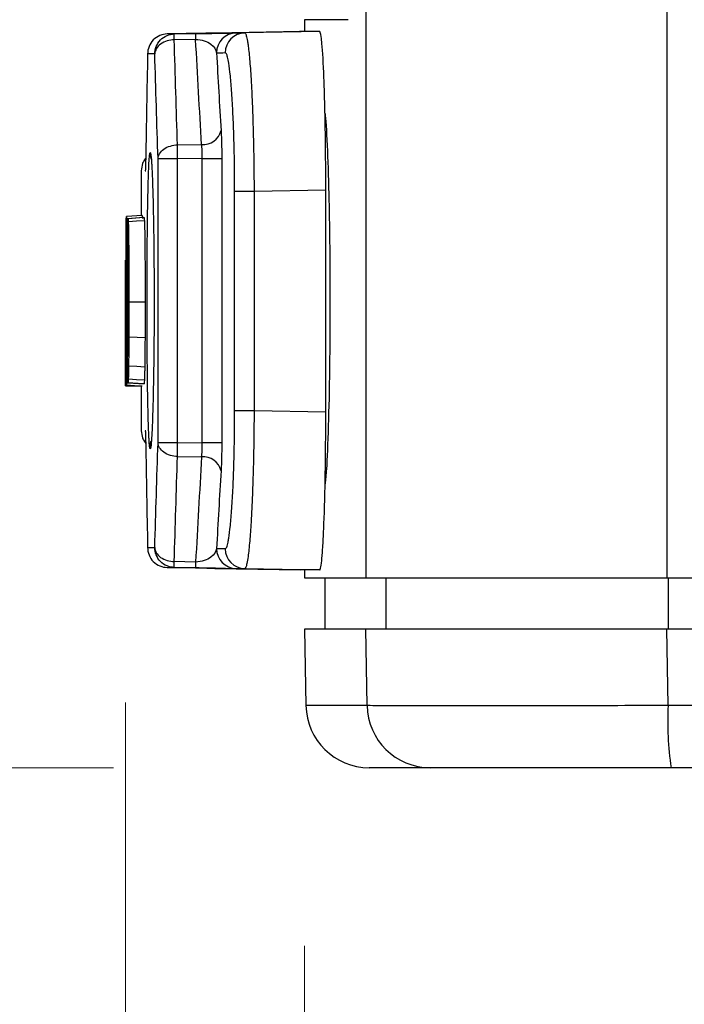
# Model space of a CAD drawing. Header units: millimetres. Extents: x 10 to 272, y 8 to 208.
# Tile 41 of 75: x 63.31 to 67.51, y 86.61 to 92.83. Entities that reach past the tile are written whole.
import ezdxf

# ---------------------------------------------------------------- set-up
doc = ezdxf.new("R2010")
doc.units = ezdxf.units.MM
doc.styles.add('SLDTEXTSTYLE1', font='TXT', dxfattribs={"width": 0.605})
doc.dimstyles.new('SLDDIMSTYLE1', dxfattribs={"dimtxt": 2.054655, "dimasz": 3, "dimexe": 0, "dimexo": 0.0625, "dimgap": 0.513664, "dimtad": 0, "dimtih": 1, "dimtoh": 1, "dimlfac": 2, "dimrnd": 1e-09, "dimzin": 12, "dimdsep": 46, "dimtxsty": 'SLDTEXTSTYLE1', "dimsah": 1, "dimcen": 0.09, "dimadec": 0, "dimazin": 3, "dimtfac": 1, "dimtofl": 0, "dimtmove": 0, "dimatfit": 3, "dimfxl": 1, "dimfrac": 2, "dimtolj": 1, "dimtzin": 12, "dimarcsym": 0})
doc.dimstyles.new('SLDDIMSTYLE2', dxfattribs={"dimtxt": 2.054655, "dimasz": 3, "dimexe": 0, "dimexo": 0.0625, "dimgap": 0.513664, "dimtad": 0, "dimtih": 1, "dimtoh": 1, "dimdec": 1, "dimlfac": 2, "dimrnd": 1e-09, "dimzin": 12, "dimdsep": 46, "dimtxsty": 'SLDTEXTSTYLE1', "dimsah": 1, "dimcen": 0.09, "dimadec": 0, "dimazin": 3, "dimtfac": 1, "dimtdec": 1, "dimtofl": 0, "dimtmove": 0, "dimatfit": 3, "dimfxl": 1, "dimfrac": 2, "dimtolj": 1, "dimtzin": 12, "dimarcsym": 0})

# ---------------------------------------------------------------- blocks, each defined once
blk = doc.blocks.new('_D_1')
at = {"color": 7, "linetype": 'Continuous', "lineweight": 18}
for p, q in [((63.3608, 97.0989), (56.915, 97.0989)), ((58.415, 88.1069), (58.415, 97.0989)), ((63.9062, 88.1069), (56.915, 88.1069)), ((58.415, 83.4455), (58.415, 88.1069)), ((47.0459, 85.0232), (46.3404, 85.0232)), ((46.3404, 85.0232), (46.3404, 81.8678)), ((52.5336, 85.0232), (53.2392, 85.0232)), ((53.2392, 85.0232), (53.2392, 81.8678)), ((54.415, 83.4455), (58.415, 83.4455)), ((46.3404, 81.8678), (47.0459, 81.8678)), ((53.2392, 81.8678), (52.5336, 81.8678))]:
    blk.add_line(p, q, dxfattribs=at)
for points in [[(58.415, 97.0989), (57.907, 94.0989), (58.923, 94.0989)], [(58.415, 88.1069), (58.923, 91.1069), (57.907, 91.1069)]]:
    blk.add_solid(points, dxfattribs=at)
at = {"color": 7, "linetype": 'Continuous', "lineweight": 18, "char_height": 2.11667, "attachment_point": 1, "style": 'SLDTEXTSTYLE1'}
for s, insert in [('17.98', (38.5793, 84.5963)), ('.708', (47.0459, 84.5963))]:
    blk.add_mtext(s, dxfattribs=dict(at, insert=insert))
blk = doc.blocks.new('_D_2')
at = {"color": 7, "linetype": 'Continuous', "lineweight": 18}
for p, q in [((65.2234, 128.9319), (48.8972, 128.9319)), ((50.3972, 128.9319), (50.3972, 115.1251)), ((50.3972, 114.6547), (49.6917, 114.6547)), ((49.6917, 114.6547), (49.6917, 111.4993)), ((55.8849, 114.6547), (56.5904, 114.6547)), ((56.5904, 114.6547), (56.5904, 111.4993)), ((49.6917, 111.4993), (50.3972, 111.4993)), ((56.5904, 111.4993), (55.8849, 111.4993)), ((50.3972, 88.1069), (50.3972, 111.0289)), ((63.9062, 88.1069), (48.8972, 88.1069))]:
    blk.add_line(p, q, dxfattribs=at)
for points in [[(50.3972, 128.9319), (49.8892, 125.9319), (50.9052, 125.9319)], [(50.3972, 88.1069), (50.9052, 91.1069), (49.8892, 91.1069)]]:
    blk.add_solid(points, dxfattribs=at)
at = {"color": 7, "linetype": 'Continuous', "lineweight": 18, "char_height": 2.11667, "attachment_point": 1, "style": 'SLDTEXTSTYLE1'}
for s, insert in [('81.7', (43.4985, 114.2278)), ('3.21', (50.3972, 114.2278))]:
    blk.add_mtext(s, dxfattribs=dict(at, insert=insert))
blk = doc.blocks.new('_D_3')
at = {"color": 7, "linetype": 'Continuous', "lineweight": 18}
for p, q in [((103.8378, 87.5646), (103.8378, 80.0977)), ((65.1124, 86.9819), (65.1124, 80.0977)), ((84.1343, 83.1754), (83.4288, 83.1754)), ((83.4288, 83.1754), (83.4288, 80.02)), ((89.622, 83.1754), (90.3276, 83.1754)), ((90.3276, 83.1754), (90.3276, 80.02)), ((65.1124, 81.5977), (76.7652, 81.5977)), ((103.8378, 81.5977), (91.5034, 81.5977)), ((83.4288, 80.02), (84.1343, 80.02)), ((90.3276, 80.02), (89.622, 80.02))]:
    blk.add_line(p, q, dxfattribs=at)
for points in [[(65.1124, 81.5977), (68.1124, 81.0897), (68.1124, 82.1057)], [(103.8378, 81.5977), (100.8378, 82.1057), (100.8378, 81.0897)]]:
    blk.add_solid(points, dxfattribs=at)
at = {"color": 7, "linetype": 'Continuous', "lineweight": 18, "char_height": 2.11667, "attachment_point": 1, "style": 'SLDTEXTSTYLE1'}
for s, insert in [('3.05', (84.1343, 82.7485)), ('77.5', (77.2356, 82.7485))]:
    blk.add_mtext(s, dxfattribs=dict(at, insert=insert))
blk = doc.blocks.new('_D_4')
at = {"color": 7, "linetype": 'Continuous', "lineweight": 18}
for p, q in [((109.0255, 89.4069), (109.0255, 74.406)), ((63.9813, 88.5184), (63.9813, 74.406)), ((85.0538, 77.4837), (84.3483, 77.4837)), ((84.3483, 77.4837), (84.3483, 74.3283)), ((90.5415, 77.4837), (91.247, 77.4837)), ((91.247, 77.4837), (91.247, 74.3283)), ((63.9813, 75.906), (77.6847, 75.906)), ((109.0255, 75.906), (92.4229, 75.906)), ((84.3483, 74.3283), (85.0538, 74.3283)), ((91.247, 74.3283), (90.5415, 74.3283))]:
    blk.add_line(p, q, dxfattribs=at)
for points in [[(63.9813, 75.906), (66.9813, 75.398), (66.9813, 76.414)], [(109.0255, 75.906), (106.0255, 76.414), (106.0255, 75.398)]]:
    blk.add_solid(points, dxfattribs=at)
at = {"color": 7, "linetype": 'Continuous', "lineweight": 18, "char_height": 2.11667, "attachment_point": 1, "style": 'SLDTEXTSTYLE1'}
for s, insert in [('90.1', (78.1551, 77.0568)), ('3.55', (85.0538, 77.0568))]:
    blk.add_mtext(s, dxfattribs=dict(at, insert=insert))

msp = doc.modelspace()

# ---------------------------------------------------------------- linework, layer by layer
at = {"color": 7, "linetype": 'Continuous', "lineweight": 25}
for p, q in [((65.499, 101.1319), (65.499, 89.3069)), ((67.3993, 101.1319), (67.3993, 89.3069)), ((65.1124, 92.8319), (65.1124, 92.7569)), ((65.3882, 92.8319), (65.1124, 92.8319)), ((64.3355, 92.7431), (64.2441, 92.7415)), ((64.2893, 92.7415), (64.4245, 92.7439)), ((64.5445, 92.7475), (64.5461, 92.7475)), ((65.0864, 92.757), (64.5461, 92.7475)), ((64.5461, 92.7475), (64.5779, 92.7475)), ((65.208, 92.7569), (64.7341, 92.7486)), ((65.208, 92.7569), (65.0811, 92.7569)), ((64.4245, 92.7072), (64.2893, 92.7049)), ((64.3098, 92.0415), (64.4623, 92.0426)), ((64.187, 90.1605), (64.187, 91.9532)), ((64.3098, 91.9532), (64.187, 91.9532)), ((64.4667, 91.9543), (64.3098, 91.9532)), ((64.3098, 90.1605), (64.3098, 91.9532)), ((64.4667, 91.9543), (64.5893, 91.9543)), ((64.4667, 90.1594), (64.4667, 91.9543)), ((64.5893, 91.9543), (64.5893, 90.1594)), ((64.0811, 91.8781), (64.0811, 91.5949)), ((64.1062, 91.8781), (64.1092, 91.8781)), ((64.6708, 90.3639), (64.6708, 91.7498)), ((64.6708, 91.7498), (64.7933, 91.7498)), ((64.7933, 91.7498), (65.2462, 91.7577)), ((64.7933, 91.7498), (64.7933, 90.3639)), ((65.2462, 90.356), (65.2462, 91.7577)), ((64.0878, 91.5953), (63.9878, 91.5883)), ((64.0945, 91.5819), (63.9946, 91.5749)), ((63.9983, 91.5749), (63.9946, 91.5749)), ((64.0983, 91.5819), (63.9983, 91.5749)), ((64.0878, 91.5953), (64.089, 91.5764)), ((64.0945, 91.5819), (64.0983, 91.5819)), ((63.9937, 90.6137), (63.9937, 91.5)), ((63.996, 91.4069), (63.9973, 91.4069)), ((63.996, 90.7069), (63.996, 91.4069)), ((63.9894, 91.3194), (63.9864, 91.3194)), ((63.9937, 91.2519), (63.9866, 91.2515)), ((63.9878, 91.2863), (63.9904, 91.2861)), ((63.979, 91.1174), (63.9812, 91.1172)), ((63.9811, 91.1458), (63.9811, 90.6796)), ((64.1053, 91.0468), (64.0052, 91.0468)), ((65.2725, 91.0819), (65.2725, 91.0319)), ((63.9824, 90.9176), (63.9937, 90.9176)), ((63.9937, 90.8817), (63.9841, 90.881)), ((63.9937, 90.8404), (63.9917, 90.8404)), ((63.9981, 90.7069), (63.996, 90.7069)), ((63.9813, 90.5184), (64.0813, 90.5184)), ((63.9946, 90.5389), (63.9985, 90.5389)), ((64.0945, 90.5319), (63.9946, 90.5389)), ((63.9985, 90.5389), (64.0985, 90.5319)), ((64.0811, 90.5184), (64.0811, 90.2356)), ((64.0985, 90.5319), (64.0945, 90.5319)), ((64.6708, 90.3639), (64.7933, 90.3639)), ((64.7933, 90.3639), (65.2462, 90.356)), ((64.1092, 90.2356), (64.1062, 90.2356)), ((64.187, 90.1605), (64.3098, 90.1605)), ((64.3098, 90.1605), (64.4667, 90.1594)), ((64.5893, 90.1594), (64.4667, 90.1594)), ((64.3098, 90.0722), (64.4623, 90.0711)), ((65.2412, 89.9013), (65.2431, 89.9013)), ((64.3355, 89.3706), (64.2441, 89.3722)), ((64.4245, 89.4065), (64.2893, 89.4088)), ((64.2893, 89.3722), (64.4245, 89.3698)), ((64.5462, 89.3662), (65.0864, 89.3568)), ((64.5462, 89.3662), (64.5779, 89.3662)), ((64.7341, 89.3651), (65.208, 89.3569)), ((65.208, 89.3569), (65.0811, 89.3569)), ((65.1124, 89.3569), (65.1124, 89.3069)), ((65.1124, 89.3069), (65.499, 89.3069)), ((65.2394, 89.3069), (65.2394, 88.9819)), ((65.499, 89.3069), (67.3993, 89.3069)), ((65.6258, 89.3069), (65.6258, 88.9819)), ((67.3993, 89.3069), (69.8272, 89.3069)), ((67.4073, 89.3069), (67.4073, 88.9819)), ((65.1124, 88.9819), (65.1208, 88.4999)), ((65.4991, 88.9819), (65.1124, 88.9819)), ((65.507, 88.4999), (65.4991, 88.9819)), ((67.407, 88.4999), (67.399, 88.9819)), ((69.8272, 88.9819), (67.399, 88.9819)), ((65.507, 88.4999), (65.1208, 88.4999)), ((69.8322, 88.4999), (67.407, 88.4999))]:
    msp.add_line(p, q, dxfattribs=at)
at = {"color": 7, "linetype": 'Continuous', "lineweight": 25, "flags": 128}
for points in [[(64.1666, 92.6166), (64.16, 92.6166), (64.1537, 92.6166), (64.1476, 92.6166), (64.1418, 92.6166), (64.1363, 92.6166), (64.131, 92.6166), (64.126, 92.6166), (64.1213, 92.6166)], [(64.1465, 91.9484), (64.1426, 91.9633), (64.1403, 91.9873)], [(64.101, 91.5619), (64.051, 91.5585), (64.001, 91.5552)], [(64.1049, 90.8234), (64.0548, 90.8245), (64.0047, 90.8256)], [(64.1032, 90.6379), (64.0531, 90.6404), (64.0031, 90.6429)], [(64.101, 90.5542), (64.051, 90.5575), (64.001, 90.5608)], [(63.9879, 90.5254), (64.0379, 90.5219), (64.0879, 90.5184)], [(64.1355, 90.1264), (64.1379, 90.1504), (64.1445, 90.1725)], [(64.1213, 89.4972), (64.126, 89.4972), (64.131, 89.4972), (64.1363, 89.4972), (64.1418, 89.4972), (64.1476, 89.4972), (64.1537, 89.4972), (64.16, 89.4972), (64.1666, 89.4972)]]:
    msp.add_lwpolyline(points, dxfattribs=at)
at = {"color": 7, "linetype": 'Continuous', "lineweight": 25}
for centre, radius, start, end in [((65.1718, 92.7256), 0.7475, 178.59481, 181.40519), ((64.6815, 92.6233), 0.1249, 91.04433, 180.04437), ((64.7364, 92.6237), 0.1249, 91.05924, 180.05861), ((64.4715, 92.1591), 0.1168, 265.48534, 346.0477), ((64.4715, 89.9546), 0.1168, 13.9523, 94.51466), ((64.6815, 89.4904), 0.1249, 179.95521, 268.9561), ((64.7364, 89.49), 0.1249, 179.94139, 268.94076), ((65.1719, 89.3881), 0.7476, 178.59492, 181.40508), ((65.5208, 88.5069), 0.4, 181, 270), ((65.9065, 88.5065), 0.3996, 180.94337, 269.94588), ((69.4588, 88.403), 2.0541, 177.29651, 188.28879)]:
    msp.add_arc(centre, radius, start, end, dxfattribs=at)
for centre, major_axis, ratio, start_param, end_param in [((265.0811, 77.0624), (201.0978, -14.1579), 0.067013, 3.136653, 3.136881), ((265.0811, 104.8866), (201.0978, 14.1547), 0.065881, 3.130192, 3.1304)]:
    msp.add_ellipse(centre, major_axis=major_axis, ratio=ratio, start_param=start_param, end_param=end_param, dxfattribs=at)
for points, knots in [([(64.2441, 92.7415), (64.2149, 92.741), (64.181, 92.7285), (64.1332, 92.6799), (64.1213, 92.6458), (64.1213, 92.6166)], [0, 0, 0, 0, 0.5, 0.5, 1, 1, 1, 1]), ([(64.1666, 92.6166), (64.1666, 92.6458), (64.1785, 92.6799), (64.2263, 92.7285), (64.2601, 92.741), (64.2893, 92.7415)], [0, 0, 0, 0, 0.5, 0.5, 1, 1, 1, 1]), ([(64.5779, 92.7475), (64.5778, 92.7475), (64.5777, 92.7475), (64.5736, 92.7474), (64.5617, 92.7472), (64.5361, 92.7467), (64.4909, 92.7459), (64.4469, 92.7451), (64.3946, 92.7442), (64.3549, 92.7435), (64.3355, 92.7431)], [0, 0, 0, 0, 0.084058, 0.166901, 0.24908, 0.498475, 0.628227, 0.749029, 0.877301, 1, 1, 1, 1]), ([(64.4245, 92.7439), (64.4339, 92.7441), (64.4526, 92.7444), (64.4803, 92.7449), (64.5073, 92.7453), (64.5403, 92.7459), (64.5775, 92.7465), (64.6236, 92.7473), (64.6657, 92.748), (64.6746, 92.7481), (64.6792, 92.7482)], [0, 0, 0, 0, 0.061046, 0.122243, 0.185026, 0.250728, 0.37147, 0.500888, 0.74271, 1, 1, 1, 1]), ([(64.5508, 92.7459), (64.5422, 92.7458), (64.5254, 92.7455), (64.4983, 92.745), (64.4706, 92.7445), (64.4519, 92.7442), (64.4425, 92.744)], [0, 0, 0, 0, 0.2620321, 0.5124305, 0.7565106, 1, 1, 1, 1]), ([(64.6792, 92.7482), (64.6879, 92.7482), (64.7052, 92.7484), (64.7245, 92.7485), (64.7341, 92.7486)], [0, 0, 0, 0, 0.500039, 1, 1, 1, 1]), ([(64.7341, 92.7486), (64.7352, 92.7482), (64.7375, 92.7475), (64.7409, 92.7414), (64.7443, 92.7313), (64.7479, 92.7166), (64.7515, 92.6974), (64.7576, 92.659), (64.7656, 92.5867), (64.7736, 92.475), (64.7798, 92.3575), (64.7843, 92.2451), (64.788, 92.1249), (64.7908, 92.0003), (64.7927, 91.8747), (64.7931, 91.791), (64.7933, 91.7498)], [0, 0, 0, 0, 0.039523, 0.079988, 0.121348, 0.163543, 0.206503, 0.250151, 0.373419, 0.49973, 0.585596, 0.671445, 0.756502, 0.840033, 0.921383, 1, 1, 1, 1]), ([(65.2462, 91.7577), (65.2462, 91.8237), (65.2459, 91.8886), (65.2449, 92.0163), (65.2441, 92.0798), (65.2421, 92.2008), (65.2409, 92.2582), (65.238, 92.3668), (65.2363, 92.4182), (65.2309, 92.5564), (65.2266, 92.6308), (65.2176, 92.7304), (65.2127, 92.7569), (65.208, 92.7569)], [0, 0, 0, 0, 0.125, 0.125, 0.25, 0.25, 0.375, 0.375, 0.5, 0.5, 0.75, 0.75, 1, 1, 1, 1]), ([(64.2893, 92.7049), (64.2604, 92.7041), (64.2271, 92.695), (64.1795, 92.6607), (64.1671, 92.637), (64.1666, 92.6166)], [0, 0, 0, 0, 0.5, 0.5, 1, 1, 1, 1]), ([(64.4245, 92.7072), (64.4439, 92.7072), (64.4629, 92.7038), (64.4954, 92.693), (64.5089, 92.6857), (64.5419, 92.6614), (64.5534, 92.6423), (64.5566, 92.6232)], [0, 0, 0, 0, 0.25, 0.25, 0.5, 0.5, 1, 1, 1, 1]), ([(64.6708, 91.7498), (64.6708, 91.7729), (64.6707, 91.819), (64.6701, 91.8875), (64.6692, 91.9549), (64.6678, 92.0212), (64.6652, 92.1179), (64.6606, 92.24), (64.6529, 92.3727), (64.6438, 92.4821), (64.6346, 92.5538), (64.6262, 92.5965), (64.6189, 92.6195), (64.614, 92.6222), (64.6116, 92.6236)], [0, 0, 0, 0, 0.050511, 0.100526, 0.150359, 0.200331, 0.250757, 0.375423, 0.50028, 0.62501, 0.74992, 0.833456, 0.916339, 1, 1, 1, 1]), ([(65.2406, 92.2416), (65.2408, 92.2404), (65.2458, 92.2172), (65.2551, 92.047), (65.2658, 91.7458), (65.2717, 91.3989), (65.2723, 91.1718), (65.2725, 91.0819)], [0, 0, 0, 0, 0.0149726, 0.2845414, 0.5540625, 0.823417, 1, 1, 1, 1]), ([(64.5849, 92.1309), (64.5853, 92.1228), (64.5862, 92.1068), (64.5873, 92.0794), (64.5883, 92.0453), (64.5891, 92.0034), (64.5892, 91.9707), (64.5893, 91.9543)], [0, 0, 0, 0, 0.16763, 0.333423, 0.500182, 0.748952, 1, 1, 1, 1]), ([(64.4667, 91.9543), (64.4667, 91.962), (64.4666, 91.9778), (64.4658, 92.0011), (64.4644, 92.0236), (64.463, 92.0362), (64.4623, 92.0426)], [0, 0, 0, 0, 0.2349188, 0.482815, 0.7395453, 1, 1, 1, 1]), ([(64.1355, 90.1264), (64.135, 90.1291), (64.1341, 90.1342), (64.1327, 90.147), (64.1314, 90.1633), (64.1301, 90.1836), (64.1289, 90.2077), (64.1269, 90.2539), (64.1244, 90.3348), (64.1217, 90.4671), (64.1197, 90.6216), (64.1184, 90.7932), (64.1177, 90.9747), (64.1178, 91.1593), (64.1185, 91.3401), (64.1199, 91.5096), (64.122, 91.6623), (64.1247, 91.791), (64.128, 91.8924), (64.1313, 91.9534), (64.1345, 91.9844), (64.1374, 91.9961), (64.1393, 91.9902), (64.1403, 91.9873)], [0, 0, 0, 0, 0.021027, 0.041871, 0.062622, 0.083369, 0.104203, 0.125215, 0.187715, 0.250253, 0.31273, 0.375265, 0.437678, 0.500171, 0.56256, 0.625027, 0.687425, 0.749887, 0.812317, 0.874803, 0.916627, 0.958118, 1, 1, 1, 1]), ([(64.1403, 91.9873), (64.1408, 91.9847), (64.1418, 91.9795), (64.1433, 91.9667), (64.1448, 91.9504), (64.1462, 91.9301), (64.1477, 91.906), (64.15, 91.8598), (64.1532, 91.779), (64.1567, 91.6468), (64.1595, 91.4926), (64.1614, 91.3212), (64.1624, 91.1399), (64.1623, 90.9553), (64.1613, 90.7744), (64.1592, 90.6047), (64.1563, 90.4518), (64.1528, 90.3229), (64.1487, 90.2214), (64.1448, 90.1604), (64.1413, 90.1293), (64.1384, 90.1176), (64.1364, 90.1235), (64.1355, 90.1264)], [0, 0, 0, 0, 0.021026, 0.041869, 0.062619, 0.083365, 0.1042, 0.125211, 0.187655, 0.250134, 0.31254, 0.375, 0.437391, 0.499862, 0.56228, 0.624777, 0.687256, 0.749797, 0.812295, 0.874844, 0.916655, 0.958132, 1, 1, 1, 1]), ([(64.187, 91.9532), (64.1877, 91.9736), (64.2, 91.9973), (64.2476, 92.0315), (64.2809, 92.0407), (64.3098, 92.0415)], [0, 0, 0, 0, 0.5, 0.5, 1, 1, 1, 1]), ([(64.3098, 91.9532), (64.3097, 91.9552), (64.3097, 91.9592), (64.3097, 91.9673), (64.3096, 91.9815), (64.3096, 91.9998), (64.3096, 92.022), (64.3097, 92.0343), (64.3098, 92.0415)], [0, 0, 0, 0, 0.0612646, 0.1230446, 0.2478436, 0.5001978, 0.7081853, 1, 1, 1, 1]), ([(64.1109, 91.9582), (64.1075, 91.9542), (64.0987, 91.9438), (64.0854, 91.9174), (64.0828, 91.8936), (64.0811, 91.8781)], [0, 0, 0, 0, 0.181651, 0.467708, 1, 1, 1, 1]), ([(64.1091, 91.9513), (64.1089, 91.9439), (64.1087, 91.9291), (64.1082, 91.911), (64.1077, 91.8942), (64.107, 91.8809), (64.1065, 91.879), (64.1062, 91.8781)], [0, 0, 0, 0, 0.167611, 0.333407, 0.500187, 0.748179, 1, 1, 1, 1]), ([(63.9851, 91.3052), (63.9851, 91.327), (63.9851, 91.3486), (63.9852, 91.3904), (63.9852, 91.411), (63.9854, 91.4683), (63.9856, 91.5017), (63.9861, 91.5497), (63.9864, 91.5654), (63.9871, 91.5847), (63.9874, 91.5873), (63.9878, 91.5883)], [0, 0, 0, 0, 0.125, 0.125, 0.25, 0.25, 0.5, 0.5, 0.75, 0.75, 1, 1, 1, 1]), ([(63.9878, 91.5883), (63.9881, 91.5878), (63.9884, 91.586), (63.989, 91.574), (63.9894, 91.5637), (63.9903, 91.5165), (63.9909, 91.4577), (63.9911, 91.3858)], [0, 0, 0, 0, 0.25, 0.25, 0.5, 0.5, 1, 1, 1, 1]), ([(63.9946, 91.5749), (63.9945, 91.5749), (63.9944, 91.5734), (63.9943, 91.5707), (63.9942, 91.5679), (63.9941, 91.5637), (63.994, 91.5585), (63.994, 91.5532), (63.9939, 91.5468), (63.9939, 91.5397), (63.9938, 91.5326), (63.9938, 91.5247), (63.9937, 91.5165), (63.9937, 91.5111), (63.9937, 91.5055), (63.9937, 91.5)], [0, 0, 0, 0, 0.0000502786, 0.0000502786, 0.0000502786, 0.0001005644, 0.0001005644, 0.0001005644, 0.0001507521, 0.0001507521, 0.0001507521, 0.0002009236, 0.0002009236, 0.0002009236, 0.0002338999, 0.0002338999, 0.0002338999, 0.0002338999]), ([(64.001, 91.5552), (64.0007, 91.5608), (64.0004, 91.5652), (64.0001, 91.5679), (63.9998, 91.5706), (63.9995, 91.5724), (63.9992, 91.5735), (63.9989, 91.5745), (63.9986, 91.5749), (63.9983, 91.5749)], [0, 0, 0, 0, 0.0001315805, 0.0001315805, 0.0001315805, 0.0002635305, 0.0002635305, 0.0002635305, 0.0003960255, 0.0003960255, 0.0003960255, 0.0003960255]), ([(64.0052, 91.0468), (64.0052, 91.099), (64.0052, 91.1509), (64.0049, 91.2527), (64.0047, 91.3036), (64.004, 91.3982), (64.0035, 91.4417), (64.0027, 91.4955), (64.0024, 91.5111), (64.0017, 91.537), (64.0014, 91.5469), (64.001, 91.5552)], [0, 0, 0, 0, 0.25, 0.25, 0.5, 0.5, 0.75, 0.75, 0.875, 0.875, 1, 1, 1, 1]), ([(64.0983, 91.5819), (64.0986, 91.5819), (64.0989, 91.5815), (64.0992, 91.5805), (64.0995, 91.5795), (64.0998, 91.5776), (64.1001, 91.5749), (64.1004, 91.5721), (64.1007, 91.5676), (64.101, 91.5619)], [0, 0, 0, 0, 0.0001313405, 0.0001313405, 0.0001313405, 0.0002653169, 0.0002653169, 0.0002653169, 0.0004009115, 0.0004009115, 0.0004009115, 0.0004009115]), ([(64.101, 91.5619), (64.1014, 91.5536), (64.1017, 91.5438), (64.1024, 91.5184), (64.1027, 91.5026), (64.1036, 91.4482), (64.1041, 91.4045), (64.1048, 91.309), (64.105, 91.257), (64.1053, 91.1528), (64.1053, 91.0999), (64.1053, 91.0468)], [0, 0, 0, 0, 0.125, 0.125, 0.25, 0.25, 0.5, 0.5, 0.75, 0.75, 1, 1, 1, 1]), ([(63.9878, 91.4273), (63.9876, 91.4268), (63.9874, 91.4251), (63.987, 91.4138), (63.9868, 91.403), (63.9867, 91.3887)], [0, 0, 0, 0, 0.5, 0.5, 1, 1, 1, 1]), ([(63.9893, 91.3304), (63.9892, 91.3645), (63.989, 91.3936), (63.9884, 91.4234), (63.9881, 91.4265), (63.9878, 91.4273)], [0, 0, 0, 0, 0.5, 0.5, 1, 1, 1, 1]), ([(63.9867, 91.3887), (63.9866, 91.3803), (63.9865, 91.3709), (63.9864, 91.3468), (63.9864, 91.333), (63.9864, 91.3194)], [0, 0, 0, 0, 0.5, 0.5, 1, 1, 1, 1]), ([(63.9911, 91.3858), (63.9911, 91.3778), (63.9911, 91.3693), (63.9911, 91.3609), (63.9911, 91.3525), (63.9911, 91.344), (63.9911, 91.3361), (63.9911, 91.3282), (63.991, 91.3207), (63.991, 91.3142), (63.9909, 91.3078), (63.9909, 91.3021), (63.9908, 91.2977), (63.9907, 91.2933), (63.9907, 91.2901), (63.9906, 91.2883), (63.9905, 91.2875), (63.9905, 91.2869), (63.9905, 91.2867)], [0, 0, 0, 0, 0.0000503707, 0.0000503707, 0.0000503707, 0.0001007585, 0.0001007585, 0.0001007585, 0.000150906, 0.000150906, 0.000150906, 0.0002008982, 0.0002008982, 0.0002008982, 0.0002509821, 0.0002509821, 0.0002509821, 0.0002735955, 0.0002735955, 0.0002735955, 0.0002735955]), ([(63.9973, 91.4069), (63.9977, 91.4067), (63.998, 91.4064), (63.9989, 91.4042), (63.9993, 91.4024), (63.9997, 91.3968)], [0, 0, 0, 0, 0.5, 0.5, 1, 1, 1, 1]), ([(63.9997, 91.3968), (63.9998, 91.394), (63.9999, 91.3917), (64, 91.3898), (64.0001, 91.3894), (64.0001, 91.3887), (64.0001, 91.3883), (64.0001, 91.3872), (64.0002, 91.3865), (64.0003, 91.3842), (64.0003, 91.3825), (64.0005, 91.3771), (64.0006, 91.3728), (64.0008, 91.3635), (64.0009, 91.3583), (64.001, 91.35), (64.0011, 91.3474), (64.0012, 91.3417), (64.0012, 91.3387), (64.0013, 91.3294), (64.0014, 91.3227), (64.0016, 91.3012), (64.0018, 91.2849), (64.0019, 91.262), (64.0019, 91.2581), (64.002, 91.2496), (64.002, 91.2454), (64.0021, 91.2327), (64.0021, 91.2243), (64.0021, 91.2116), (64.0021, 91.208), (64.0022, 91.1998), (64.0022, 91.1956), (64.0022, 91.1824), (64.0022, 91.173), (64.0022, 91.1619), (64.0022, 91.1614), (64.0022, 91.1596), (64.0022, 91.1588), (64.0023, 91.1561), (64.0023, 91.1542), (64.0023, 91.1487), (64.0023, 91.1448), (64.0023, 91.133), (64.0023, 91.1246), (64.0023, 91.0979), (64.0023, 91.0781), (64.0023, 91.0564)], [0, 0, 0, 0, 0.0625, 0.0625, 0.070312, 0.070312, 0.078125, 0.078125, 0.09375, 0.09375, 0.125, 0.125, 0.1875, 0.1875, 0.25, 0.25, 0.28125, 0.28125, 0.3125, 0.3125, 0.375, 0.375, 0.5, 0.5, 0.53125, 0.53125, 0.5625, 0.5625, 0.625, 0.625, 0.65625, 0.65625, 0.6875, 0.6875, 0.75, 0.75, 0.757812, 0.757812, 0.765625, 0.765625, 0.78125, 0.78125, 0.8125, 0.8125, 0.875, 0.875, 1, 1, 1, 1]), ([(63.9813, 91.3126), (63.9813, 91.3071), (63.9811, 91.2975), (63.9811, 91.2319), (63.9811, 91.1726), (63.9811, 91.1458)], [0, 0, 0, 0, 0.430924, 0.743125, 1, 1, 1, 1]), ([(63.9824, 90.9176), (63.9823, 90.9696), (63.9823, 91.0206), (63.9822, 91.1179), (63.9821, 91.1624), (63.9819, 91.2372), (63.9818, 91.2671), (63.9816, 91.2952), (63.9815, 91.3019), (63.9814, 91.3108), (63.9814, 91.3121), (63.9813, 91.3126)], [0, 0, 0, 0, 0.25, 0.25, 0.5, 0.5, 0.75, 0.75, 0.875, 0.875, 1, 1, 1, 1]), ([(63.9857, 91.1012), (63.9856, 91.1145), (63.9855, 91.1281), (63.9854, 91.1581), (63.9853, 91.1745), (63.9852, 91.2274), (63.9851, 91.2663), (63.9851, 91.3052)], [0, 0, 0, 0, 0.25, 0.25, 0.5, 0.5, 1, 1, 1, 1]), ([(63.9864, 91.3194), (63.9864, 91.3063), (63.9864, 91.2934), (63.9865, 91.2699), (63.9866, 91.2604), (63.9866, 91.2515)], [0, 0, 0, 0, 0.5, 0.5, 1, 1, 1, 1]), ([(63.99, 91.2836), (63.99, 91.2833), (63.9899, 91.2834), (63.9899, 91.2838), (63.9899, 91.2842), (63.9898, 91.285), (63.9898, 91.2861), (63.9898, 91.2872), (63.9897, 91.2886), (63.9897, 91.2903), (63.9897, 91.2921), (63.9896, 91.2941), (63.9896, 91.2964), (63.9896, 91.2988), (63.9895, 91.3014), (63.9895, 91.3043), (63.9895, 91.3071), (63.9894, 91.3103), (63.9894, 91.3136), (63.9894, 91.3187), (63.9894, 91.3245), (63.9893, 91.3304)], [0, 0, 0, 0, 0.0000248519, 0.0000248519, 0.0000248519, 0.0000497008, 0.0000497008, 0.0000497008, 0.0000745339, 0.0000745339, 0.0000745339, 0.0000993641, 0.0000993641, 0.0000993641, 0.0001241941, 0.0001241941, 0.0001241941, 0.000149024, 0.000149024, 0.000149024, 0.0001878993, 0.0001878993, 0.0001878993, 0.0001878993]), ([(63.9866, 91.2515), (63.9868, 91.2322), (63.9871, 91.2208), (63.9875, 91.2008), (63.9878, 91.1923), (63.9886, 91.1692), (63.9891, 91.154), (63.9899, 91.1195), (63.9902, 91.1063), (63.9907, 91.0705), (63.991, 91.0479), (63.9913, 90.9965), (63.9915, 90.967), (63.9917, 90.9053), (63.9917, 90.8727), (63.9917, 90.8404)], [0, 0, 0, 0, 0.125, 0.125, 0.25, 0.25, 0.5, 0.5, 0.625, 0.625, 0.75, 0.75, 0.875, 0.875, 1, 1, 1, 1]), ([(63.9811, 90.9155), (63.9811, 90.9456), (63.9811, 90.9756), (63.9811, 91.0342), (63.9811, 91.0629), (63.9812, 91.1131), (63.9812, 91.1344), (63.9813, 91.1645), (63.9813, 91.1706), (63.9813, 91.1715)], [0, 0, 0, 0, 0.25, 0.25, 0.5, 0.5, 0.75, 0.75, 1, 1, 1, 1]), ([(63.9813, 91.1715), (63.9814, 91.1711), (63.9814, 91.1699), (63.9814, 91.1627), (63.9815, 91.157), (63.9816, 91.1352), (63.9816, 91.1138), (63.9817, 91.0639), (63.9817, 91.0355), (63.9817, 90.9769), (63.9818, 90.947), (63.9818, 90.917)], [0, 0, 0, 0, 0.125, 0.125, 0.25, 0.25, 0.5, 0.5, 0.75, 0.75, 1, 1, 1, 1]), ([(63.9875, 90.9997), (63.9871, 91.0102), (63.9868, 91.0222), (63.9862, 91.0538), (63.986, 91.0735), (63.9857, 91.1012)], [0, 0, 0, 0, 0.5, 0.5, 1, 1, 1, 1]), ([(64.0023, 91.0564), (64.0023, 90.9874), (64.0023, 90.9184), (64.0018, 90.8194), (64.0016, 90.7869), (64.0008, 90.7397), (64.0004, 90.726), (63.9999, 90.717)], [0, 0, 0, 0, 0.5, 0.5, 0.75, 0.75, 1, 1, 1, 1]), ([(64.0047, 90.8256), (64.0048, 90.8435), (64.0049, 90.8613), (64.005, 90.8978), (64.0051, 90.9163), (64.0052, 90.972), (64.0052, 91.0094), (64.0052, 91.0468)], [0, 0, 0, 0, 0.25, 0.25, 0.5, 0.5, 1, 1, 1, 1]), ([(64.1053, 91.0468), (64.1053, 91.0344), (64.1053, 91.0236), (64.1053, 91.0094), (64.1053, 91.005), (64.1053, 90.997), (64.1053, 90.9939), (64.1053, 90.9863), (64.1053, 90.9815), (64.1053, 90.9725), (64.1053, 90.9679), (64.1053, 90.9538), (64.1053, 90.944), (64.1052, 90.9235), (64.1052, 90.9137), (64.1052, 90.8998), (64.1051, 90.8952), (64.1051, 90.8886), (64.1051, 90.8864), (64.1051, 90.8821), (64.1051, 90.8797), (64.1051, 90.8761), (64.1051, 90.8748), (64.1051, 90.8715), (64.1051, 90.8697), (64.105, 90.864), (64.105, 90.8599), (64.105, 90.8462), (64.1049, 90.8356), (64.1049, 90.8234)], [0, 0, 0, 0, 0.125, 0.125, 0.1875, 0.1875, 0.25, 0.25, 0.3125, 0.3125, 0.375, 0.375, 0.5, 0.5, 0.625, 0.625, 0.6875, 0.6875, 0.71875, 0.71875, 0.75, 0.75, 0.78125, 0.78125, 0.8125, 0.8125, 0.875, 0.875, 1, 1, 1, 1]), ([(63.9889, 90.9539), (63.9887, 90.9607), (63.9886, 90.9663), (63.9884, 90.9719), (63.9881, 90.9816), (63.9878, 90.9907), (63.9875, 90.9997)], [0, 0, 0, 0, 0.0001298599, 0.0001298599, 0.0001298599, 0.0003541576, 0.0003541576, 0.0003541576, 0.0003541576]), ([(65.2725, 91.0319), (65.2719, 90.8939), (65.2709, 90.618), (65.2625, 90.256), (65.2524, 90.0007), (65.2449, 89.9282), (65.2422, 89.9013)], [0, 0, 0, 0, 0.278537, 0.557071, 0.835714, 1, 1, 1, 1]), ([(63.9899, 90.8383), (63.9899, 90.8522), (63.9898, 90.8661), (63.9897, 90.8922), (63.9897, 90.9038), (63.9894, 90.933), (63.9891, 90.944), (63.9889, 90.9539)], [0, 0, 0, 0, 0.25, 0.25, 0.5, 0.5, 1, 1, 1, 1]), ([(63.9813, 90.6595), (63.9813, 90.66), (63.9813, 90.6612), (63.9813, 90.6684), (63.9812, 90.6741), (63.9812, 90.6961), (63.9812, 90.7175), (63.9811, 90.7676), (63.9811, 90.7964), (63.9811, 90.8553), (63.9811, 90.8853), (63.9811, 90.9155)], [0, 0, 0, 0, 0.125, 0.125, 0.25, 0.25, 0.5, 0.5, 0.75, 0.75, 1, 1, 1, 1]), ([(63.9813, 90.5184), (63.9814, 90.5189), (63.9814, 90.5203), (63.9815, 90.5295), (63.9816, 90.5362), (63.9818, 90.5655), (63.9819, 90.5958), (63.9821, 90.6705), (63.9822, 90.7154), (63.9823, 90.7883), (63.9823, 90.8135), (63.9823, 90.8653), (63.9823, 90.8914), (63.9824, 90.9176)], [0, 0, 0, 0, 0.125, 0.125, 0.25, 0.25, 0.5, 0.5, 0.75, 0.75, 0.875, 0.875, 1, 1, 1, 1]), ([(63.9818, 90.917), (63.9818, 90.8868), (63.9817, 90.8569), (63.9817, 90.7987), (63.9817, 90.7695), (63.9816, 90.7191), (63.9816, 90.6972), (63.9815, 90.6668), (63.9814, 90.6605), (63.9813, 90.6595)], [0, 0, 0, 0, 0.25, 0.25, 0.5, 0.5, 0.75, 0.75, 1, 1, 1, 1]), ([(63.985, 90.7843), (63.985, 90.7924), (63.985, 90.8009), (63.985, 90.8093), (63.985, 90.8177), (63.985, 90.8262), (63.985, 90.834), (63.985, 90.8418), (63.985, 90.8491), (63.9851, 90.8555), (63.9851, 90.8618), (63.9852, 90.8672), (63.9852, 90.8714), (63.9852, 90.8755), (63.9853, 90.8785), (63.9853, 90.88), (63.9854, 90.8805), (63.9854, 90.8809), (63.9854, 90.8811)], [0, 0, 0, 0, 0.0000504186, 0.0000504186, 0.0000504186, 0.0001008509, 0.0001008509, 0.0001008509, 0.0001510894, 0.0001510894, 0.0001510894, 0.0002011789, 0.0002011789, 0.0002011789, 0.0002513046, 0.0002513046, 0.0002513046, 0.0002686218, 0.0002686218, 0.0002686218, 0.0002686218]), ([(63.9857, 90.8839), (63.9857, 90.8841), (63.9857, 90.8841), (63.9858, 90.8837), (63.9858, 90.8833), (63.9858, 90.8825), (63.9859, 90.8814), (63.9859, 90.8803), (63.9859, 90.8789), (63.9859, 90.8772), (63.986, 90.8754), (63.986, 90.8734), (63.986, 90.871), (63.986, 90.8687), (63.9861, 90.8661), (63.9861, 90.8632), (63.9861, 90.8604), (63.9861, 90.8573), (63.9861, 90.8539), (63.9862, 90.848), (63.9862, 90.8414), (63.9862, 90.8344)], [0, 0, 0, 0, 0.0000248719, 0.0000248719, 0.0000248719, 0.0000497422, 0.0000497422, 0.0000497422, 0.0000745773, 0.0000745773, 0.0000745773, 0.0000993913, 0.0000993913, 0.0000993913, 0.0001242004, 0.0001242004, 0.0001242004, 0.0001490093, 0.0001490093, 0.0001490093, 0.0001935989, 0.0001935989, 0.0001935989, 0.0001935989]), ([(63.9862, 90.8344), (63.9863, 90.8116), (63.9863, 90.7899), (63.9866, 90.7509), (63.9867, 90.7339), (63.987, 90.7085), (63.9872, 90.6994), (63.9875, 90.6887), (63.9877, 90.6869), (63.9879, 90.6864)], [0, 0, 0, 0, 0.25, 0.25, 0.5, 0.5, 0.75, 0.75, 1, 1, 1, 1]), ([(63.9917, 90.8404), (63.9917, 90.8159), (63.9917, 90.7917), (63.9915, 90.7448), (63.9915, 90.7215), (63.9911, 90.6573), (63.9908, 90.6195), (63.99, 90.5655), (63.9896, 90.549), (63.9887, 90.5288), (63.9883, 90.526), (63.9879, 90.5254)], [0, 0, 0, 0, 0.125, 0.125, 0.25, 0.25, 0.5, 0.5, 0.75, 0.75, 1, 1, 1, 1]), ([(63.9879, 90.6864), (63.9881, 90.6867), (63.9884, 90.6881), (63.9888, 90.6975), (63.989, 90.7055), (63.9894, 90.7304), (63.9895, 90.7477), (63.9898, 90.7888), (63.9898, 90.8134), (63.9899, 90.8383)], [0, 0, 0, 0, 0.25, 0.25, 0.5, 0.5, 0.75, 0.75, 1, 1, 1, 1]), ([(64.0031, 90.6429), (64.0035, 90.6686), (64.0038, 90.6967), (64.0043, 90.7587), (64.0046, 90.7918), (64.0047, 90.8256)], [0, 0, 0, 0, 0.5, 0.5, 1, 1, 1, 1]), ([(64.1049, 90.8234), (64.1047, 90.789), (64.1044, 90.7554), (64.1039, 90.6924), (64.1035, 90.6639), (64.1032, 90.6379)], [0, 0, 0, 0, 0.5, 0.5, 1, 1, 1, 1]), ([(63.9879, 90.5254), (63.9875, 90.5261), (63.9872, 90.5288), (63.9866, 90.5457), (63.9863, 90.5599), (63.9857, 90.6034), (63.9855, 90.6328), (63.9852, 90.7029), (63.9851, 90.7426), (63.985, 90.7843)], [0, 0, 0, 0, 0.25, 0.25, 0.5, 0.5, 0.75, 0.75, 1, 1, 1, 1]), ([(63.9811, 90.6796), (63.9811, 90.6725), (63.9811, 90.6313), (63.9811, 90.5729), (63.9812, 90.5257), (63.9813, 90.5205), (63.9813, 90.5184)], [0, 0, 0, 0, 0.062222, 0.365308, 0.73686, 1, 1, 1, 1]), ([(63.9999, 90.717), (63.9997, 90.7134), (63.9995, 90.7112), (63.9992, 90.7098), (63.9991, 90.7086), (63.9989, 90.708), (63.9987, 90.7076), (63.9985, 90.7072), (63.9983, 90.707), (63.9981, 90.7069)], [0, 0, 0, 0, 0.0001002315, 0.0001002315, 0.0001002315, 0.0001849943, 0.0001849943, 0.0001849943, 0.0002698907, 0.0002698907, 0.0002698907, 0.0002698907]), ([(63.9937, 90.6137), (63.9937, 90.6053), (63.9937, 90.5968), (63.9938, 90.5889), (63.9938, 90.581), (63.9939, 90.5734), (63.9939, 90.5669), (63.994, 90.5603), (63.994, 90.5546), (63.9941, 90.5502), (63.9942, 90.5458), (63.9943, 90.5425), (63.9944, 90.5407), (63.9945, 90.5395), (63.9945, 90.5389), (63.9946, 90.5389)], [0, 0, 0, 0, 0.0000503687, 0.0000503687, 0.0000503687, 0.0001007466, 0.0001007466, 0.0001007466, 0.0001509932, 0.0001509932, 0.0001509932, 0.000201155, 0.000201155, 0.000201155, 0.0002339, 0.0002339, 0.0002339, 0.0002339]), ([(64.001, 90.5608), (64.0013, 90.5681), (64.0016, 90.5755), (64.0019, 90.5851), (64.0021, 90.5924), (64.0023, 90.6007), (64.0025, 90.6101), (64.0027, 90.6198), (64.0029, 90.6313), (64.0031, 90.6429)], [0, 0, 0, 0, 0.0001315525, 0.0001315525, 0.0001315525, 0.0002328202, 0.0002328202, 0.0002328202, 0.0003367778, 0.0003367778, 0.0003367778, 0.0003367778]), ([(64.1032, 90.6379), (64.103, 90.6283), (64.1028, 90.6188), (64.1025, 90.6018), (64.1023, 90.5944), (64.1018, 90.5738), (64.1014, 90.5636), (64.101, 90.5542)], [0, 0, 0, 0, 0.25, 0.25, 0.5, 0.5, 1, 1, 1, 1]), ([(63.9985, 90.5389), (63.9988, 90.5391), (63.9991, 90.5396), (63.9993, 90.5409), (63.9996, 90.5422), (63.9999, 90.5443), (64.0002, 90.5473), (64.0004, 90.5503), (64.0007, 90.5549), (64.001, 90.5608)], [0, 0, 0, 0, 0.0001309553, 0.0001309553, 0.0001309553, 0.0002511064, 0.0002511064, 0.0002511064, 0.0003729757, 0.0003729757, 0.0003729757, 0.0003729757]), ([(64.6116, 89.4901), (64.613, 89.4906), (64.616, 89.4916), (64.6204, 89.4999), (64.6248, 89.5131), (64.6292, 89.5318), (64.6356, 89.5674), (64.6438, 89.632), (64.653, 89.7415), (64.6607, 89.8743), (64.6658, 90.0099), (64.6688, 90.1364), (64.6705, 90.2491), (64.6707, 90.3255), (64.6708, 90.3639)], [0, 0, 0, 0, 0.050491, 0.100503, 0.150345, 0.200328, 0.250763, 0.375553, 0.500291, 0.625111, 0.749922, 0.83342, 0.916291, 1, 1, 1, 1]), ([(64.7933, 90.3639), (64.7932, 90.3417), (64.7931, 90.2967), (64.7924, 90.229), (64.7915, 90.1606), (64.7903, 90.0921), (64.7888, 90.0241), (64.787, 89.9571), (64.785, 89.8917), (64.7827, 89.8284), (64.7802, 89.7678), (64.7774, 89.7104), (64.7729, 89.63), (64.7657, 89.5305), (64.7566, 89.446), (64.7482, 89.3956), (64.7413, 89.3697), (64.7365, 89.3666), (64.7341, 89.3651)], [0, 0, 0, 0, 0.042494, 0.085865, 0.130037, 0.174922, 0.220425, 0.266438, 0.312848, 0.359535, 0.406376, 0.453243, 0.500009, 0.616325, 0.749441, 0.836181, 0.919872, 1, 1, 1, 1]), ([(65.208, 89.3569), (65.2104, 89.3569), (65.2127, 89.3633), (65.2174, 89.3886), (65.2198, 89.4078), (65.2243, 89.4578), (65.2265, 89.4884), (65.2307, 89.5608), (65.2327, 89.6029), (65.2381, 89.741), (65.2411, 89.8524), (65.2451, 90.0928), (65.2462, 90.224), (65.2462, 90.356)], [0, 0, 0, 0, 0.125, 0.125, 0.25, 0.25, 0.375, 0.375, 0.5, 0.5, 0.75, 0.75, 1, 1, 1, 1]), ([(64.0811, 90.2356), (64.0828, 90.2201), (64.0854, 90.1963), (64.0987, 90.1699), (64.1075, 90.1596), (64.1109, 90.1555)], [0, 0, 0, 0, 0.532282, 0.818349, 1, 1, 1, 1]), ([(64.1062, 90.2356), (64.1064, 90.2352), (64.1067, 90.2343), (64.1072, 90.2277), (64.1078, 90.2155), (64.1085, 90.1952), (64.1089, 90.1734), (64.1091, 90.1624)], [0, 0, 0, 0, 0.16762, 0.333418, 0.500191, 0.748191, 1, 1, 1, 1]), ([(64.3098, 90.0722), (64.2809, 90.0731), (64.2476, 90.0822), (64.2, 90.1164), (64.1877, 90.1401), (64.187, 90.1605)], [0, 0, 0, 0, 0.5, 0.5, 1, 1, 1, 1]), ([(64.3098, 90.0722), (64.3097, 90.0772), (64.3096, 90.0861), (64.3096, 90.1001), (64.3096, 90.1163), (64.3096, 90.1323), (64.3097, 90.1465), (64.3097, 90.1545), (64.3097, 90.1585), (64.3098, 90.1605)], [0, 0, 0, 0, 0.2039732, 0.3706657, 0.5000411, 0.7522747, 0.8770142, 0.9387647, 1, 1, 1, 1]), ([(64.4623, 90.0711), (64.463, 90.0775), (64.4644, 90.0901), (64.4658, 90.1126), (64.4666, 90.1359), (64.4667, 90.1517), (64.4667, 90.1594)], [0, 0, 0, 0, 0.260455, 0.517185, 0.765081, 1, 1, 1, 1]), ([(64.5893, 90.1594), (64.5893, 90.1485), (64.5892, 90.1268), (64.5888, 90.0946), (64.5881, 90.0586), (64.5868, 90.0196), (64.5855, 89.9951), (64.5849, 89.9828)], [0, 0, 0, 0, 0.166943, 0.332728, 0.500198, 0.748172, 1, 1, 1, 1]), ([(64.1213, 89.4972), (64.1213, 89.468), (64.1332, 89.4339), (64.181, 89.3852), (64.2149, 89.3727), (64.2441, 89.3722)], [0, 0, 0, 0, 0.5, 0.5, 1, 1, 1, 1]), ([(64.1666, 89.4972), (64.1671, 89.4767), (64.1795, 89.453), (64.2271, 89.4188), (64.2604, 89.4096), (64.2893, 89.4088)], [0, 0, 0, 0, 0.5, 0.5, 1, 1, 1, 1]), ([(64.2893, 89.3722), (64.2601, 89.3727), (64.2263, 89.3852), (64.1785, 89.4339), (64.1666, 89.468), (64.1666, 89.4972)], [0, 0, 0, 0, 0.5, 0.5, 1, 1, 1, 1]), ([(64.5566, 89.4905), (64.5534, 89.4716), (64.5417, 89.4522), (64.5091, 89.4281), (64.4955, 89.4208), (64.4629, 89.4099), (64.4439, 89.4066), (64.4245, 89.4065)], [0, 0, 0, 0, 0.5, 0.5, 0.75, 0.75, 1, 1, 1, 1]), ([(64.5779, 89.3662), (64.5793, 89.3662), (64.5631, 89.3665), (64.504, 89.3676), (64.4783, 89.3681), (64.414, 89.3692), (64.3754, 89.3699), (64.3355, 89.3706)], [0, 0, 0, 0, 0.5, 0.5, 0.75, 0.75, 1, 1, 1, 1]), ([(64.4245, 89.3698), (64.4632, 89.3691), (64.5009, 89.3685), (64.5648, 89.3674), (64.5912, 89.367), (64.6537, 89.3659), (64.675, 89.3656), (64.6792, 89.3655)], [0, 0, 0, 0, 0.25, 0.25, 0.5, 0.5, 1, 1, 1, 1]), ([(67.399, 88.9819), (67.2764, 88.9819), (67.1562, 88.9819), (66.9204, 88.9819), (66.8041, 88.9819), (66.5801, 88.9819), (66.4741, 88.9819), (66.2734, 88.9819), (66.178, 88.9819), (66.0044, 88.9819), (65.9263, 88.9819), (65.7871, 88.9819), (65.7258, 88.9819), (65.625, 88.9819), (65.585, 88.9819), (65.5257, 88.9819), (65.5067, 88.9819), (65.4991, 88.9819)], [0, 0, 0, 0, 0.125, 0.125, 0.25, 0.25, 0.375, 0.375, 0.5, 0.5, 0.625, 0.625, 0.75, 0.75, 0.875, 0.875, 1, 1, 1, 1]), ([(67.407, 88.4999), (67.2843, 88.4995), (67.1641, 88.4992), (66.9284, 88.4986), (66.8121, 88.4983), (66.5881, 88.4979), (66.482, 88.4977), (66.2814, 88.4975), (66.1859, 88.4975), (66.0124, 88.4975), (65.9343, 88.4975), (65.7951, 88.4977), (65.7337, 88.4979), (65.5825, 88.4985), (65.5224, 88.4991), (65.507, 88.4999)], [0, 0, 0, 0, 0.125, 0.125, 0.25, 0.25, 0.375, 0.375, 0.5, 0.5, 0.625, 0.625, 0.75, 0.75, 1, 1, 1, 1]), ([(65.9062, 88.1069), (65.8852, 88.1069), (65.8434, 88.1069), (65.7875, 88.1069), (65.7365, 88.1069), (65.691, 88.1069), (65.6508, 88.1069), (65.616, 88.1069), (65.5865, 88.1069), (65.5624, 88.1069), (65.5436, 88.1069), (65.5303, 88.1069), (65.522, 88.1069), (65.5209, 88.1069), (65.5204, 88.1069)], [0, 0, 0, 0, 0.083428, 0.166831, 0.250211, 0.333572, 0.416915, 0.500242, 0.583555, 0.666858, 0.750151, 0.833438, 0.91672, 1, 1, 1, 1]), ([(67.4261, 88.1069), (67.3982, 88.1069), (67.3424, 88.1069), (67.2595, 88.1069), (67.1776, 88.1069), (67.0967, 88.1069), (67.0168, 88.1069), (66.9379, 88.1069), (66.7963, 88.1069), (66.6001, 88.1069), (66.3739, 88.1069), (66.1841, 88.1069), (66.0633, 88.1069), (65.9904, 88.1069), (65.9486, 88.1069), (65.9191, 88.1069), (65.9105, 88.1069), (65.9062, 88.1069)], [0, 0, 0, 0, 0.035996, 0.071742, 0.107336, 0.142875, 0.178459, 0.214184, 0.250149, 0.374969, 0.499907, 0.624696, 0.749606, 0.8124, 0.874711, 0.937068, 1, 1, 1, 1])]:
    msp.add_open_spline(points, degree=3, knots=knots, dxfattribs=at)
for points in [[(64.2893, 92.7415), (64.2714, 92.7415), (64.2563, 92.7415), (64.2441, 92.7415)], [(64.2893, 92.7049), (64.289, 92.728), (64.289, 92.7415), (64.2893, 92.7415)], [(64.3098, 92.0415), (64.3026, 92.2626), (64.2958, 92.4837), (64.2893, 92.7049)], [(64.4623, 92.0426), (64.449, 92.2641), (64.4365, 92.4857), (64.4245, 92.7072)], [(64.1213, 92.6166), (64.1168, 92.3948), (64.1128, 92.1731), (64.1091, 91.9513)], [(64.187, 91.9532), (64.1798, 92.1743), (64.173, 92.3954), (64.1666, 92.6166)], [(64.5566, 92.6232), (64.5736, 92.6233), (64.592, 92.6235), (64.6116, 92.6236)], [(64.5566, 92.6232), (64.5656, 92.4591), (64.5751, 92.295), (64.5849, 92.1309)], [(63.9812, 91.3056), (63.9812, 91.3049), (63.9812, 91.304), (63.9812, 91.3008)], [(64.101, 90.5542), (64.1002, 90.5357), (64.0993, 90.5325), (64.0985, 90.5319)], [(64.1091, 90.1624), (64.1128, 89.9407), (64.1168, 89.7189), (64.1213, 89.4972)], [(64.1666, 89.4972), (64.173, 89.7183), (64.1798, 89.9394), (64.187, 90.1605)], [(64.2893, 89.4088), (64.2958, 89.63), (64.3026, 89.8511), (64.3098, 90.0722)], [(64.4623, 90.0711), (64.449, 89.8496), (64.4365, 89.6281), (64.4245, 89.4065)], [(64.5849, 89.9828), (64.5751, 89.8187), (64.5656, 89.6546), (64.5566, 89.4905)], [(64.6116, 89.4901), (64.592, 89.4903), (64.5736, 89.4904), (64.5566, 89.4905)], [(64.2441, 89.3722), (64.2563, 89.3722), (64.2714, 89.3722), (64.2893, 89.3722)], [(64.2893, 89.3722), (64.289, 89.3722), (64.289, 89.3857), (64.2893, 89.4088)], [(64.6792, 89.3655), (64.6962, 89.3654), (64.7146, 89.3653), (64.7341, 89.3651)], [(70.0313, 88.1069), (69.5971, 88.1069), (68.7286, 88.1069), (67.8603, 88.1069), (67.4261, 88.1069)]]:
    msp.add_open_spline(points, degree=3, dxfattribs=at)

# ---------------------------------------------------------------- dimensions: what is measured, and where the dimension line sits
at = {"color": 7, "linetype": 'Continuous', "lineweight": 18}
for base, p1, p2, dimstyle, picture, middle in [((50.3972168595, 128.9318589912), (65.9061568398, 88.1068589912), (67.2234129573, 128.9318589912), 'SLDDIMSTYLE2', '_D_2', (50.3972168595, 113.0770158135)), ((58.415, 97.0989), (65.9062, 88.1069), (63.7663, 97.0989), 'SLDDIMSTYLE1', '_D_1', (58.415, 83.4455))]:
    dim = msp.add_linear_dim(base=base, p1=p1, p2=p2, angle=90, dimstyle=dimstyle, dxfattribs=at)
    dim.commit()
    dim.dimension.update_dxf_attribs({"geometry": picture, "text_midpoint": middle, "dimtype": 160})
for base, p1, p2, picture, middle in [((109.0255, 75.906), (63.9813, 90.5184), (109.0255, 91.4069), '_D_4', (85.0538, 75.906)), ((103.8378, 81.5977), (65.1124, 88.9819), (103.8378, 89.5646), '_D_3', (84.1343, 81.5977))]:
    dim = msp.add_linear_dim(base=base, p1=p1, p2=p2, dimstyle='SLDDIMSTYLE2', dxfattribs=at)
    dim.commit()
    dim.dimension.update_dxf_attribs({"geometry": picture, "text_midpoint": middle, "dimtype": 160})

doc.saveas('drawing.dxf')
